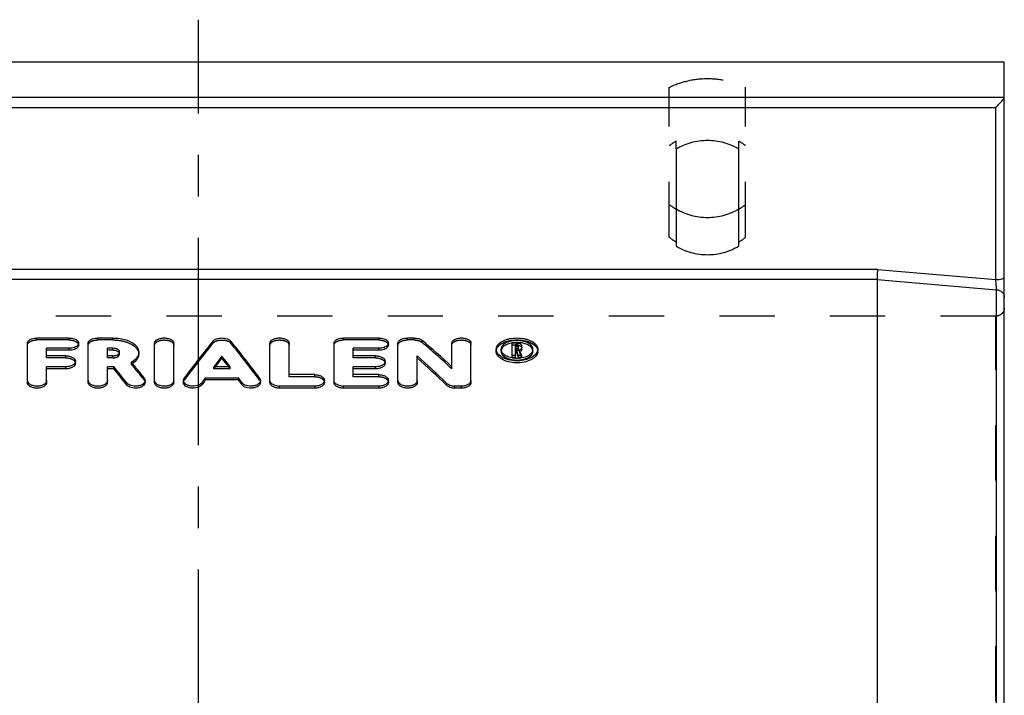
# Model space of a CAD drawing. Header units: millimetres. Extents: x 400 to 600, y 377 to 623.
# Tile 4 of 4: x 479 to 595, y 543 to 623. Entities that reach past the tile are written whole.
import ezdxf

# ---------------------------------------------------------------- set-up
doc = ezdxf.new("R2010")
doc.units = ezdxf.units.MM
doc.header["$LTSCALE"] = 65.185185
doc.linetypes.add('CENTER', pattern=[0.6, 0.375, -0.075, 0.075, -0.075])
doc.linetypes.add('HIDDEN', pattern=[0.2, 0.1, -0.1])
doc.layers.get('0').update_dxf_attribs({"linetype": 'CONTINUOUS'})
for name, color, linetype in [('ACHSEN_S', 7, 'CONTINUOUS'), ('DEFAULT_2', 8, 'HIDDEN'), ('FLAECHEN', 7, 'CONTINUOUS'), ('KONST.EL_MIT_GEO', 7, 'CONTINUOUS')]:
    doc.layers.add(name, color=color, linetype=linetype)

msp = doc.modelspace()

# ---------------------------------------------------------------- linework, layer by layer
at = {"color": 7, "linetype": 'Continuous'}
for p, q in [((580.04, 593.41), (419.96, 593.41)), ((580, 592.23), (420, 592.23))]:
    msp.add_line(p, q, dxfattribs=at)
for points, knots in [([(563.7, 600.53), (563.15, 600.2), (561.94, 599.68), (560, 599.42), (558.06, 599.68), (556.85, 600.2), (556.3, 600.53)], [0, 0, 0, 0, 0.249391, 0.5, 0.750609, 1, 1, 1, 1]), ([(563.7, 596.14), (563.15, 595.81), (561.94, 595.29), (560, 595.03), (558.06, 595.29), (556.85, 595.81), (556.3, 596.14)], [0, 0, 0, 0, 0.249391, 0.5, 0.750609, 1, 1, 1, 1]), ([(580.04, 593.41), (580.03, 593.18), (580.02, 592.85), (580.01, 592.46), (580, 592.3), (580, 592.23)], [0, 0, 0, 0, 0.591987, 0.835251, 1, 1, 1, 1])]:
    msp.add_open_spline(points, degree=3, knots=knots, dxfattribs=at)
at = {"layer": 'ACHSEN_S', "color": 2, "linetype": 'CENTER'}
msp.add_line((500, 377.14), (500, 622.86), dxfattribs=at)
at = {"layer": 'DEFAULT_2', "color": 8, "linetype": 'HIDDEN'}
for centre, start, end in [((559.91, 606.53), 230.9814, 238.9648), ((560.09, 606.53), 301.0352, 309.0186), ((559.91, 602.66), 230.9793, 238.9756), ((560.09, 602.66), 301.0244, 309.0207)]:
    msp.add_arc(centre, 7.01, start, end, dxfattribs=at)
at = {"layer": 'FLAECHEN', "color": 7, "linetype": 'Continuous'}
msp.add_line((595, 617.86), (405, 617.86), dxfattribs=at)
at = {"layer": 'KONST.EL_MIT_GEO', "color": 7, "linetype": 'Continuous'}
for p, q in [((595, 382.14), (595, 617.86)), ((405, 613.73), (595, 613.73)), ((406, 612.51), (594, 612.51)), ((594, 592.22), (594, 612.51)), ((556.3, 607.62), (556.3, 596.14)), ((563.7, 596.14), (563.7, 607.62)), ((580.04, 593.41), (594, 592.22)), ((580, 592.23), (580, 507.94)), ((580, 592.23), (594.09, 591.03)), ((594.09, 408.97), (594.09, 591.03)), ((484.73, 585.33), (480.95, 585.33)), ((489.88, 585.33), (488.12, 585.33)), ((521.25, 585.33), (517.1, 585.33)), ((525.4, 585.33), (524.64, 585.33)), ((479.82, 580.1), (479.82, 584.73)), ((482.09, 583.23), (482.09, 584.12)), ((484.73, 584.12), (482.09, 584.12)), ((484.73, 583.88), (484.73, 584.12)), ((485.86, 584.49), (485.86, 584.73)), ((486.99, 580.1), (486.99, 584.73)), ((489.26, 583.23), (489.26, 584.12)), ((489.88, 584.12), (489.26, 584.12)), ((489.88, 583.88), (489.88, 584.12)), ((494.82, 580.1), (494.82, 584.73)), ((497.08, 580.1), (497.08, 584.73)), ((508.42, 580.1), (508.42, 584.73)), ((510.68, 581.01), (510.68, 584.73)), ((515.97, 580.1), (515.97, 584.73)), ((518.23, 583.23), (518.23, 584.12)), ((521.25, 584.12), (518.23, 584.12)), ((521.25, 583.88), (521.25, 584.12)), ((522.38, 584.49), (522.38, 584.73)), ((523.51, 580.1), (523.51, 584.73)), ((529.86, 581.94), (529.86, 584.73)), ((532.12, 580.1), (532.12, 584.73)), ((535.09, 584.01), (535.09, 584.03)), ((535.09, 583.77), (535.09, 584.01)), ((535.66, 584.03), (535.66, 584.01)), ((536.98, 583.04), (536.98, 584.73)), ((537.54, 584.73), (536.98, 584.73)), ((537.35, 584.1), (537.35, 584.52)), ((537.54, 584.52), (537.35, 584.52)), ((537.54, 584.29), (537.35, 584.29)), ((537.54, 584.1), (537.35, 584.1)), ((537.54, 584.29), (537.54, 584.52)), ((537.73, 584.19), (537.73, 584.42)), ((538.11, 583.96), (538.11, 584.42)), ((539.43, 584.01), (539.43, 584.03)), ((540, 584.03), (540, 584.01)), ((484.73, 583.88), (482.09, 583.88)), ((484.35, 583.23), (482.09, 583.23)), ((489.88, 583.88), (489.26, 583.88)), ((489.88, 583.23), (489.26, 583.23)), ((502.75, 582.95), (502.75, 583.19)), ((521.25, 583.88), (518.23, 583.88)), ((520.87, 583.23), (518.23, 583.23)), ((525.78, 580.1), (525.78, 583.23)), ((537.35, 583.28), (536.98, 583.28)), ((537.35, 583.04), (536.98, 583.04)), ((537.35, 583.04), (537.35, 583.89)), ((537.47, 583.89), (537.35, 583.89)), ((537.47, 583.65), (537.35, 583.65)), ((537.47, 583.65), (537.47, 583.89)), ((537.72, 583.04), (537.72, 583.28)), ((538.1, 583.28), (537.72, 583.28)), ((538.1, 583.04), (537.72, 583.04)), ((538.1, 583.04), (538.1, 583.28)), ((540, 583.77), (540, 583.81)), ((482.09, 580.1), (482.09, 581.94)), ((484.35, 581.94), (482.09, 581.94)), ((484.35, 581.7), (482.09, 581.7)), ((484.35, 581.7), (484.35, 581.94)), ((485.48, 582.35), (485.48, 582.59)), ((489.26, 580.1), (489.26, 581.94)), ((490.03, 581.94), (489.26, 581.94)), ((490.03, 581.7), (489.26, 581.7)), ((490.03, 581.7), (490.03, 581.94)), ((503.71, 581.94), (501.79, 581.94)), ((518.23, 581.01), (518.23, 581.94)), ((520.87, 581.94), (518.23, 581.94)), ((520.87, 581.7), (518.23, 581.7)), ((520.87, 581.7), (520.87, 581.94)), ((522, 582.35), (522, 582.59)), ((500.79, 580.38), (500.79, 580.61)), ((504.71, 580.61), (500.79, 580.61)), ((504.71, 580.38), (504.71, 580.61)), ((513.7, 581.01), (510.68, 581.01)), ((521.25, 581.01), (518.23, 581.01)), ((491.53, 579.81), (491.53, 580.04)), ((493.69, 580.1), (493.69, 580.33)), ((498.21, 580.1), (498.21, 580.33)), ((500.38, 579.82), (500.38, 580.06)), ((504.71, 580.38), (500.79, 580.38)), ((505.12, 579.82), (505.12, 580.06)), ((507.29, 580.1), (507.29, 580.33)), ((509.55, 579.41), (509.55, 579.65)), ((513.7, 579.65), (509.55, 579.65)), ((513.7, 579.41), (509.55, 579.41)), ((513.7, 579.41), (513.7, 579.65)), ((514.83, 580.1), (514.83, 580.33)), ((517.1, 579.41), (517.1, 579.65)), ((521.25, 579.65), (517.1, 579.65)), ((521.25, 579.41), (517.1, 579.41)), ((521.25, 579.41), (521.25, 579.65)), ((522.38, 580.1), (522.38, 580.33)), ((529.27, 579.74), (529.27, 579.97)), ((530.23, 579.41), (530.23, 579.65)), ((530.99, 579.65), (530.23, 579.65)), ((530.99, 579.41), (530.23, 579.41)), ((530.99, 579.41), (530.99, 579.65))]:
    msp.add_line(p, q, dxfattribs=at)
at = {"layer": 'KONST.EL_MIT_GEO', "color": 8, "linetype": 'HIDDEN'}
for p, q in [((555.5, 597.22), (555.5, 614.89)), ((564.5, 597.22), (564.5, 614.89)), ((556.3, 607.62), (556.3, 608.53)), ((563.7, 607.62), (563.7, 608.53)), ((594, 587.91), (406, 587.91)), ((594, 412.09), (594, 587.91)), ((480.95, 585.1), (480.95, 585.33)), ((484.73, 585.1), (480.95, 585.1)), ((484.73, 585.1), (484.73, 585.33)), ((488.12, 585.1), (488.12, 585.33)), ((489.88, 585.1), (488.12, 585.1)), ((489.88, 585.1), (489.88, 585.33)), ((517.1, 585.1), (517.1, 585.33)), ((521.25, 585.1), (517.1, 585.1)), ((521.25, 585.1), (521.25, 585.33)), ((524.64, 585.1), (524.64, 585.33)), ((525.4, 585.1), (524.64, 585.1)), ((525.4, 585.1), (525.4, 585.33)), ((501.71, 584.74), (501.71, 584.97)), ((503.79, 584.74), (503.79, 584.97)), ((526.36, 584.81), (526.36, 585.05)), ((535.66, 583.77), (535.66, 584.01)), ((537.54, 584.49), (536.98, 584.49)), ((537.35, 583.89), (537.35, 584.1)), ((537.54, 584.52), (537.54, 584.73)), ((537.54, 583.86), (537.54, 584.1)), ((537.73, 583.96), (537.73, 584.19)), ((537.84, 583.7), (537.84, 583.94)), ((539.43, 583.77), (539.43, 584.01)), ((540, 583.81), (540, 584.01)), ((482.09, 582.99), (482.09, 583.23)), ((484.35, 582.99), (482.09, 582.99)), ((484.35, 582.99), (484.35, 583.23)), ((489.26, 582.99), (489.26, 583.23)), ((489.88, 582.99), (489.26, 582.99)), ((489.88, 582.99), (489.88, 583.23)), ((490.68, 583.44), (490.68, 583.67)), ((492.95, 583.44), (492.95, 583.67)), ((518.23, 582.99), (518.23, 583.23)), ((520.87, 582.99), (518.23, 582.99)), ((520.87, 582.99), (520.87, 583.23)), ((537.54, 583.86), (537.35, 583.86)), ((492.09, 582.24), (492.09, 582.48)), ((501.79, 581.7), (501.79, 581.94)), ((503.71, 581.7), (501.79, 581.7)), ((503.71, 581.7), (503.71, 581.94)), ((529.86, 581.71), (529.86, 581.94)), ((493.58, 580.38), (493.58, 580.62)), ((498.31, 580.37), (498.31, 580.6)), ((507.19, 580.37), (507.19, 580.6)), ((510.68, 580.77), (510.68, 581.01)), ((513.7, 580.77), (510.68, 580.77)), ((513.7, 580.77), (513.7, 581.01)), ((518.23, 580.77), (518.23, 581.01)), ((521.25, 580.77), (518.23, 580.77)), ((521.25, 580.77), (521.25, 581.01))]:
    msp.add_line(p, q, dxfattribs=at)
for centre, radius, start, end in [((559.92, 602.1), 7.38, 119.3571, 126.7717), ((560.08, 602.1), 7.38, 53.2283, 60.6429), ((537.68, 584.19), 0.0543, 0.0214, 7.4446), ((536.23, 583.77), 0.574, 168.2044, 179.9377), ((538.86, 583.77), 0.574, 0.0623, 11.7957), ((490.71, 584.58), 2.71, 300.57, 303.9203)]:
    msp.add_arc(centre, radius, start, end, dxfattribs=at)
at = {"layer": 'KONST.EL_MIT_GEO', "color": 7, "linetype": 'Continuous'}
for centre, radius, start, end in [((535.83, 584.01), 0.74, 171.5771, 178.89), ((535.86, 584.01), 0.768, 164.4999, 171.5565), ((537.51, 581.59), 3.2, 96.8845, 101.7693), ((537.54, 581.34), 3.45, 92.2585, 96.8994), ((537.54, 581.26), 3.53, 87.7218, 92.278), ((537.54, 583.95), 0.341, 85.7939, 89.9943), ((537.51, 586.04), 3.08, 258.9057, 261.9685), ((537.53, 586.17), 3.21, 261.96, 264.2885), ((537.54, 586.24), 3.28, 264.286, 266.6758), ((537.54, 586.29), 3.33, 266.6757, 268.8598), ((537.54, 586.31), 3.34, 268.8523, 273.4177), ((537.55, 586.24), 3.28, 273.4219, 275.7137), ((537.56, 586.12), 3.15, 275.6886, 280.3971), ((537.59, 585.98), 3.01, 280.4267, 280.9025), ((539.18, 584.03), 0.824, 339.7393, 346.5268), ((539.26, 583.77), 0.744, 352.6414, 359.9753), ((480.23, 580.33), 0.409, 180.0263, 187.7755), ((487.4, 580.33), 0.409, 180.0263, 187.7755), ((495.23, 580.33), 0.409, 180.0263, 187.7755), ((508.83, 580.33), 0.408, 180.0211, 187.2027), ((516.37, 580.33), 0.408, 180.0211, 187.2027), ((523.92, 580.33), 0.409, 180.0263, 187.7755)]:
    msp.add_arc(centre, radius, start, end, dxfattribs=at)
for centre, major_axis, ratio, start_param, end_param in [((497.17, 500), (30.42, 99.83), 0.320292, 0.65741, 0.734717), ((508.33, 500), (-30.42, 99.83), 0.320292, -0.734717, -0.65741), ((532.9, 500), (-47.55, 98.34), 0.41517, -0.812756, -0.756796), ((539.7, 500), (-14.11, 100.27), 0.171406, 5.667937, 5.679797), ((499.65, 500), (30.42, 99.83), 0.320292, 0.690105, 0.71197), ((499.65, 500), (30.33, 99.53), 0.320292, 0.689894, 0.707706), ((505.86, 500), (-30.42, 99.83), 0.320292, -0.71197, -0.690105), ((505.86, 500), (-30.33, 99.53), 0.320292, 5.575479, 5.593292), ((530.23, 500), (-47.55, 98.34), 0.41517, -0.846076, -0.790228), ((530.23, 500), (-47.41, 98.04), 0.41517, -0.84603, -0.790014), ((539.32, 500), (-14.11, 100.27), 0.171406, -0.615249, -0.604218), ((539.32, 500), (-14.07, 99.97), 0.171406, -0.615032, -0.603968), ((492.3, 500), (-32.65, 99.7), 0.335875, -0.756299, -0.724234), ((492.3, 500), (-32.55, 99.4), 0.335875, -0.756249, -0.724088), ((494.8, 500), (-32.65, 99.7), 0.335875, 5.536429, 5.568322), ((499.65, 500), (30.42, 99.83), 0.320292, 0.73456, 0.743811), ((505.86, 500), (-30.42, 99.83), 0.320292, -0.743811, -0.73456), ((499.65, 500), (30.33, 99.53), 0.320292, 0.734482, 0.743761), ((505.86, 500), (-30.33, 99.53), 0.320292, -0.743761, -0.734482)]:
    msp.add_ellipse(centre, major_axis=major_axis, ratio=ratio, start_param=start_param, end_param=end_param, dxfattribs=at)
at = {"layer": 'KONST.EL_MIT_GEO', "color": 8, "linetype": 'HIDDEN'}
for centre, major_axis, ratio, start_param, end_param in [((497.17, 500), (30.33, 99.53), 0.320292, 0.6571, 0.73464), ((508.33, 500), (-30.33, 99.53), 0.320292, -0.73464, -0.6571), ((532.9, 500), (-47.41, 98.04), 0.41517, -0.81261, -0.756482), ((539.7, 500), (-14.07, 99.97), 0.171406, -0.615032, -0.603136), ((494.8, 500), (-32.55, 99.4), 0.335875, -0.746679, -0.71469), ((499.65, 500), (30.33, 99.53), 0.320292, 0.707706, 0.711824), ((505.86, 500), (-30.33, 99.53), 0.320292, -0.711824, -0.707706)]:
    msp.add_ellipse(centre, major_axis=major_axis, ratio=ratio, start_param=start_param, end_param=end_param, dxfattribs=at)
for points, knots in [([(555.5, 614.89), (556.2, 615.23), (557.67, 615.75), (560, 616.01), (562.33, 615.75), (563.8, 615.23), (564.5, 614.89)], [0, 0, 0, 0, 0.249566, 0.5, 0.750434, 1, 1, 1, 1]), ([(595, 588.88), (595, 588.75), (594.95, 588.5), (594.72, 588.18), (594.39, 587.96), (594.13, 587.91), (594, 587.91)], [0, 0, 0, 0, 0.246021, 0.494365, 0.74601, 1, 1, 1, 1]), ([(479.82, 584.49), (479.82, 584.53), (479.84, 584.62), (479.92, 584.76), (480.08, 584.89), (480.43, 585.05), (480.74, 585.1), (480.95, 585.1)], [0, 0, 0, 0, 0.086497, 0.180247, 0.344352, 0.540805, 1, 1, 1, 1]), ([(484.73, 585.1), (484.8, 585.1), (484.95, 585.09), (485.19, 585.05), (485.44, 584.97), (485.66, 584.85), (485.82, 584.69), (485.86, 584.55), (485.86, 584.49)], [0, 0, 0, 0, 0.159393, 0.314392, 0.529479, 0.715228, 0.868854, 1, 1, 1, 1]), ([(486.99, 584.49), (486.99, 584.53), (487.01, 584.62), (487.09, 584.76), (487.25, 584.89), (487.6, 585.05), (487.91, 585.1), (488.12, 585.1)], [0, 0, 0, 0, 0.086497, 0.180247, 0.344352, 0.540805, 1, 1, 1, 1]), ([(489.88, 585.1), (490.28, 585.1), (491.02, 585.02), (491.89, 584.73), (492.43, 584.39), (492.72, 584.1), (492.91, 583.78), (492.95, 583.55), (492.95, 583.44)], [0, 0, 0, 0, 0.31197, 0.590701, 0.710861, 0.817141, 0.911802, 1, 1, 1, 1]), ([(494.82, 584.49), (494.82, 584.57), (494.9, 584.76), (495.16, 584.95), (495.53, 585.07), (495.95, 585.11), (496.37, 585.07), (496.74, 584.95), (497, 584.76), (497.08, 584.57), (497.08, 584.49)], [0, 0, 0, 0, 0.089075, 0.202023, 0.342565, 0.5, 0.657435, 0.797977, 0.910925, 1, 1, 1, 1]), ([(501.71, 584.74), (501.82, 584.86), (502.17, 585.05), (502.75, 585.12), (503.33, 585.05), (503.68, 584.86), (503.79, 584.74)], [0, 0, 0, 0, 0.21986, 0.5, 0.78014, 1, 1, 1, 1]), ([(508.42, 584.49), (508.42, 584.57), (508.5, 584.76), (508.76, 584.95), (509.13, 585.07), (509.55, 585.11), (509.97, 585.07), (510.34, 584.95), (510.6, 584.76), (510.68, 584.57), (510.68, 584.49)], [0, 0, 0, 0, 0.089075, 0.202023, 0.342565, 0.5, 0.657435, 0.797977, 0.910925, 1, 1, 1, 1]), ([(515.97, 584.49), (515.97, 584.53), (515.98, 584.62), (516.06, 584.76), (516.23, 584.89), (516.58, 585.05), (516.88, 585.1), (517.1, 585.1)], [0, 0, 0, 0, 0.086497, 0.180247, 0.344352, 0.540805, 1, 1, 1, 1]), ([(521.25, 585.1), (521.32, 585.1), (521.47, 585.09), (521.71, 585.05), (521.96, 584.97), (522.19, 584.85), (522.34, 584.69), (522.38, 584.55), (522.38, 584.49)], [0, 0, 0, 0, 0.159393, 0.314392, 0.529479, 0.715228, 0.868854, 1, 1, 1, 1]), ([(523.51, 584.49), (523.51, 584.53), (523.53, 584.62), (523.61, 584.76), (523.78, 584.89), (524.12, 585.05), (524.43, 585.1), (524.64, 585.1)], [0, 0, 0, 0, 0.086497, 0.180247, 0.344352, 0.540805, 1, 1, 1, 1]), ([(525.4, 585.1), (525.58, 585.1), (525.92, 585.05), (526.24, 584.91), (526.36, 584.81)], [0, 0, 0, 0, 0.546631, 1, 1, 1, 1]), ([(529.86, 584.49), (529.86, 584.57), (529.94, 584.76), (530.2, 584.95), (530.57, 585.07), (530.99, 585.11), (531.41, 585.07), (531.77, 584.95), (532.04, 584.76), (532.12, 584.57), (532.12, 584.49)], [0, 0, 0, 0, 0.089075, 0.202023, 0.342565, 0.5, 0.657435, 0.797977, 0.910925, 1, 1, 1, 1]), ([(535.09, 583.77), (535.09, 583.86), (535.12, 584.05), (535.27, 584.3), (535.51, 584.53), (535.94, 584.81), (536.63, 585.04), (537.54, 585.13), (538.46, 585.04), (539.15, 584.81), (539.58, 584.53), (539.82, 584.3), (539.97, 584.05), (540, 583.86), (540, 583.77)], [0, 0, 0, 0, 0.043812, 0.090977, 0.144063, 0.204174, 0.343744, 0.5, 0.656256, 0.795826, 0.855937, 0.909023, 0.956188, 1, 1, 1, 1]), ([(537.54, 584.49), (537.62, 584.49), (537.74, 584.48), (537.9, 584.43), (538.01, 584.36), (538.09, 584.28), (538.11, 584.22), (538.11, 584.19)], [0, 0, 0, 0, 0.312995, 0.527796, 0.713735, 0.868014, 1, 1, 1, 1]), ([(537.54, 583.86), (537.57, 583.86), (537.64, 583.87), (537.73, 583.91), (537.73, 583.96)], [0, 0, 0, 0, 0.326169, 1, 1, 1, 1]), ([(484.35, 582.99), (484.5, 582.99), (484.77, 582.96), (485.14, 582.83), (485.4, 582.63), (485.48, 582.44), (485.48, 582.35)], [0, 0, 0, 0, 0.309603, 0.587939, 0.815559, 1, 1, 1, 1]), ([(489.88, 582.99), (489.99, 582.99), (490.18, 583.01), (490.44, 583.1), (490.63, 583.24), (490.68, 583.38), (490.68, 583.44)], [0, 0, 0, 0, 0.31126, 0.590861, 0.818381, 1, 1, 1, 1]), ([(520.87, 582.99), (521.02, 582.99), (521.29, 582.96), (521.66, 582.83), (521.93, 582.63), (522, 582.44), (522, 582.35)], [0, 0, 0, 0, 0.309603, 0.587939, 0.815559, 1, 1, 1, 1]), ([(535.66, 583.77), (535.66, 583.71), (535.69, 583.56), (535.8, 583.36), (535.98, 583.18), (536.31, 582.96), (536.84, 582.77), (537.54, 582.7), (538.25, 582.77), (538.78, 582.96), (539.11, 583.18), (539.29, 583.36), (539.4, 583.56), (539.43, 583.71), (539.43, 583.77)], [0, 0, 0, 0, 0.043749, 0.091261, 0.144819, 0.2053, 0.344796, 0.5, 0.655204, 0.7947, 0.855181, 0.908739, 0.956251, 1, 1, 1, 1]), ([(513.7, 580.77), (513.85, 580.77), (514.13, 580.74), (514.49, 580.6), (514.76, 580.39), (514.83, 580.19), (514.83, 580.1)], [0, 0, 0, 0, 0.304637, 0.580376, 0.809622, 1, 1, 1, 1]), ([(521.25, 580.77), (521.39, 580.77), (521.67, 580.74), (522.04, 580.6), (522.31, 580.39), (522.38, 580.19), (522.38, 580.1)], [0, 0, 0, 0, 0.304637, 0.580376, 0.809622, 1, 1, 1, 1]), ([(493.58, 580.38), (493.6, 580.36), (493.65, 580.28), (493.69, 580.17), (493.69, 580.1)], [0, 0, 0, 0, 0.267012, 1, 1, 1, 1]), ([(498.21, 580.1), (498.21, 580.12), (498.22, 580.22), (498.27, 580.31), (498.31, 580.37)], [0, 0, 0, 0, 0.241252, 1, 1, 1, 1]), ([(507.19, 580.37), (507.21, 580.35), (507.26, 580.27), (507.29, 580.17), (507.29, 580.1)], [0, 0, 0, 0, 0.265512, 1, 1, 1, 1])]:
    msp.add_open_spline(points, degree=3, knots=knots, dxfattribs=at)
at = {"layer": 'KONST.EL_MIT_GEO', "color": 7, "linetype": 'Continuous'}
for points, knots in [([(594, 612.51), (594.11, 612.62), (594.33, 612.84), (594.59, 613.12), (594.78, 613.35), (594.89, 613.5), (594.96, 613.62), (595, 613.7), (595, 613.73)], [0, 0, 0, 0, 0.298313, 0.591324, 0.727155, 0.8475, 0.942155, 1, 1, 1, 1]), ([(556.3, 607.62), (556.85, 607.95), (558.06, 608.47), (560, 608.73), (561.94, 608.47), (563.15, 607.95), (563.7, 607.62)], [0, 0, 0, 0, 0.249391, 0.5, 0.750609, 1, 1, 1, 1]), ([(594, 592.22), (594.13, 592.22), (594.37, 592.23), (594.64, 592.27), (594.82, 592.33), (594.93, 592.38), (595, 592.44), (595, 592.48)], [0, 0, 0, 0, 0.358094, 0.665706, 0.787531, 0.883423, 1, 1, 1, 1]), ([(594.09, 591.03), (594.08, 591.19), (594.05, 591.59), (594.02, 591.99), (594, 592.22)], [0, 0, 0, 0, 0.409631, 1, 1, 1, 1]), ([(594.09, 591.03), (594.21, 591.02), (594.45, 590.96), (594.75, 590.75), (594.95, 590.46), (595, 590.22), (595, 590.11)], [0, 0, 0, 0, 0.259304, 0.512835, 0.758973, 1, 1, 1, 1]), ([(479.82, 584.73), (479.82, 584.77), (479.84, 584.85), (479.92, 584.99), (480.08, 585.13), (480.43, 585.29), (480.74, 585.33), (480.95, 585.33)], [0, 0, 0, 0, 0.086524, 0.180296, 0.344417, 0.540863, 1, 1, 1, 1]), ([(484.73, 585.33), (484.8, 585.33), (484.95, 585.33), (485.19, 585.29), (485.44, 585.21), (485.66, 585.08), (485.82, 584.92), (485.86, 584.79), (485.86, 584.73)], [0, 0, 0, 0, 0.159371, 0.314349, 0.529417, 0.715167, 0.868814, 1, 1, 1, 1]), ([(486.99, 584.73), (486.99, 584.77), (487.01, 584.85), (487.09, 584.99), (487.25, 585.13), (487.6, 585.29), (487.91, 585.33), (488.12, 585.33)], [0, 0, 0, 0, 0.086524, 0.180296, 0.344417, 0.540863, 1, 1, 1, 1]), ([(489.88, 585.33), (490.28, 585.33), (491.02, 585.26), (491.89, 584.97), (492.43, 584.63), (492.72, 584.34), (492.91, 584.02), (492.95, 583.79), (492.95, 583.67)], [0, 0, 0, 0, 0.311933, 0.590647, 0.71081, 0.817101, 0.911781, 1, 1, 1, 1]), ([(494.82, 584.73), (494.82, 584.81), (494.9, 585), (495.16, 585.18), (495.53, 585.31), (495.95, 585.35), (496.37, 585.31), (496.74, 585.18), (497, 585), (497.08, 584.81), (497.08, 584.73)], [0, 0, 0, 0, 0.0891, 0.202056, 0.342586, 0.5, 0.657414, 0.797945, 0.9109, 1, 1, 1, 1]), ([(501.71, 584.97), (501.82, 585.1), (502.17, 585.28), (502.75, 585.36), (503.33, 585.28), (503.68, 585.1), (503.79, 584.97)], [0, 0, 0, 0, 0.219877, 0.5, 0.780123, 1, 1, 1, 1]), ([(508.42, 584.73), (508.42, 584.81), (508.5, 585), (508.76, 585.18), (509.13, 585.31), (509.55, 585.35), (509.97, 585.31), (510.34, 585.18), (510.6, 585), (510.68, 584.81), (510.68, 584.73)], [0, 0, 0, 0, 0.0891, 0.202056, 0.342586, 0.5, 0.657414, 0.797945, 0.9109, 1, 1, 1, 1]), ([(515.97, 584.73), (515.97, 584.77), (515.98, 584.85), (516.06, 584.99), (516.23, 585.13), (516.58, 585.29), (516.88, 585.33), (517.1, 585.33)], [0, 0, 0, 0, 0.086524, 0.180296, 0.344417, 0.540863, 1, 1, 1, 1]), ([(521.25, 585.33), (521.32, 585.33), (521.47, 585.33), (521.71, 585.29), (521.96, 585.21), (522.19, 585.08), (522.34, 584.92), (522.38, 584.79), (522.38, 584.73)], [0, 0, 0, 0, 0.159371, 0.314349, 0.529417, 0.715167, 0.868814, 1, 1, 1, 1]), ([(523.51, 584.73), (523.51, 584.77), (523.53, 584.85), (523.61, 584.99), (523.78, 585.13), (524.12, 585.29), (524.43, 585.33), (524.64, 585.33)], [0, 0, 0, 0, 0.086524, 0.180296, 0.344417, 0.540863, 1, 1, 1, 1]), ([(525.4, 585.33), (525.58, 585.33), (525.92, 585.29), (526.24, 585.15), (526.36, 585.05)], [0, 0, 0, 0, 0.546606, 1, 1, 1, 1]), ([(529.86, 584.73), (529.86, 584.81), (529.94, 585), (530.2, 585.18), (530.57, 585.31), (530.99, 585.35), (531.41, 585.31), (531.77, 585.18), (532.04, 585), (532.12, 584.81), (532.12, 584.73)], [0, 0, 0, 0, 0.0891, 0.202056, 0.342586, 0.5, 0.657414, 0.797945, 0.9109, 1, 1, 1, 1]), ([(535.12, 584.21), (535.22, 584.58), (535.7, 584.94), (536.3, 585.16), (536.84, 585.3), (537.54, 585.36), (538.25, 585.3), (538.79, 585.16), (539.39, 584.94), (539.87, 584.58), (539.97, 584.21)], [0, 0, 0, 0, 0.206086, 0.273813, 0.34638, 0.5, 0.653619, 0.726186, 0.793913, 1, 1, 1, 1]), ([(485.86, 584.73), (485.86, 584.69), (485.84, 584.6), (485.76, 584.46), (485.6, 584.32), (485.25, 584.16), (484.94, 584.12), (484.73, 584.12)], [0, 0, 0, 0, 0.086477, 0.180605, 0.345468, 0.542218, 1, 1, 1, 1]), ([(485.86, 584.49), (485.86, 584.45), (485.84, 584.37), (485.76, 584.23), (485.6, 584.09), (485.25, 583.92), (484.94, 583.88), (484.73, 583.88)], [0, 0, 0, 0, 0.08645, 0.180557, 0.345407, 0.542165, 1, 1, 1, 1]), ([(490.68, 583.67), (490.68, 583.73), (490.63, 583.87), (490.44, 584.01), (490.18, 584.1), (489.99, 584.12), (489.88, 584.12)], [0, 0, 0, 0, 0.181426, 0.408335, 0.687987, 1, 1, 1, 1]), ([(522.38, 584.73), (522.38, 584.69), (522.36, 584.6), (522.28, 584.46), (522.12, 584.32), (521.77, 584.16), (521.46, 584.12), (521.25, 584.12)], [0, 0, 0, 0, 0.086477, 0.180605, 0.345468, 0.542218, 1, 1, 1, 1]), ([(522.38, 584.49), (522.38, 584.45), (522.36, 584.37), (522.28, 584.23), (522.12, 584.09), (521.77, 583.92), (521.46, 583.88), (521.25, 583.88)], [0, 0, 0, 0, 0.08645, 0.180557, 0.345407, 0.542165, 1, 1, 1, 1]), ([(535.85, 584.22), (535.82, 584.2), (535.74, 584.1), (535.69, 583.98), (535.67, 583.89)], [0, 0, 0, 0, 0.268247, 1, 1, 1, 1]), ([(539.41, 584.18), (539.32, 584.46), (538.86, 584.8), (538.18, 584.99), (537.54, 585.05), (536.91, 584.99), (536.23, 584.8), (535.77, 584.46), (535.68, 584.18)], [0, 0, 0, 0, 0.207046, 0.346927, 0.5, 0.653073, 0.792954, 1, 1, 1, 1]), ([(536.86, 584.72), (536.65, 584.68), (536.29, 584.57), (535.96, 584.35), (535.85, 584.22)], [0, 0, 0, 0, 0.548814, 1, 1, 1, 1]), ([(537.54, 584.73), (537.62, 584.73), (537.74, 584.72), (537.9, 584.67), (538.01, 584.6), (538.09, 584.52), (538.11, 584.45), (538.11, 584.42)], [0, 0, 0, 0, 0.312955, 0.527739, 0.713678, 0.867977, 1, 1, 1, 1]), ([(537.73, 584.42), (537.73, 584.44), (537.71, 584.48), (537.64, 584.52), (537.58, 584.52), (537.54, 584.52)], [0, 0, 0, 0, 0.179951, 0.539678, 1, 1, 1, 1]), ([(537.54, 584.1), (537.57, 584.1), (537.64, 584.1), (537.73, 584.15), (537.73, 584.2)], [0, 0, 0, 0, 0.326133, 1, 1, 1, 1]), ([(537.73, 584.19), (537.73, 584.2), (537.71, 584.25), (537.66, 584.27), (537.62, 584.28)], [0, 0, 0, 0, 0.196671, 1, 1, 1, 1]), ([(539.24, 584.22), (539.08, 584.41), (538.56, 584.69), (538, 584.78), (537.69, 584.79)], [0, 0, 0, 0, 0.44442, 1, 1, 1, 1]), ([(538.11, 584.2), (538.11, 584.14), (538.03, 584.02), (537.91, 583.96), (537.84, 583.94)], [0, 0, 0, 0, 0.423027, 1, 1, 1, 1]), ([(538.11, 583.96), (538.11, 583.94), (538.1, 583.9), (538.08, 583.87), (538.08, 583.86)], [0, 0, 0, 0, 0.735103, 1, 1, 1, 1]), ([(539.42, 583.89), (539.41, 583.92), (539.38, 584.04), (539.31, 584.15), (539.24, 584.22)], [0, 0, 0, 0, 0.236508, 1, 1, 1, 1]), ([(484.35, 583.23), (484.5, 583.23), (484.77, 583.2), (485.14, 583.07), (485.4, 582.87), (485.48, 582.68), (485.48, 582.59)], [0, 0, 0, 0, 0.309577, 0.587901, 0.815531, 1, 1, 1, 1]), ([(490.45, 583.75), (490.41, 583.77), (490.23, 583.85), (490.03, 583.88), (489.88, 583.88)], [0, 0, 0, 0, 0.227705, 1, 1, 1, 1]), ([(489.88, 583.23), (489.93, 583.23), (490.13, 583.24), (490.32, 583.29), (490.45, 583.36)], [0, 0, 0, 0, 0.267749, 1, 1, 1, 1]), ([(490.65, 583.56), (490.65, 583.57), (490.59, 583.66), (490.51, 583.71), (490.45, 583.75)], [0, 0, 0, 0, 0.222367, 1, 1, 1, 1]), ([(490.45, 583.36), (490.51, 583.4), (490.63, 583.48), (490.68, 583.61), (490.68, 583.67)], [0, 0, 0, 0, 0.556191, 1, 1, 1, 1]), ([(492.95, 583.67), (492.95, 583.56), (492.91, 583.33), (492.73, 583.01), (492.45, 582.72), (492.22, 582.56), (492.09, 582.48)], [0, 0, 0, 0, 0.214486, 0.446737, 0.707225, 1, 1, 1, 1]), ([(492.95, 583.44), (492.95, 583.34), (492.91, 583.13), (492.71, 582.71), (492.43, 582.47), (492.22, 582.33)], [0, 0, 0, 0, 0.218902, 0.453375, 1, 1, 1, 1]), ([(520.87, 583.23), (521.02, 583.23), (521.29, 583.2), (521.66, 583.07), (521.93, 582.87), (522, 582.68), (522, 582.59)], [0, 0, 0, 0, 0.309577, 0.587901, 0.815531, 1, 1, 1, 1]), ([(539.99, 583.68), (539.97, 583.5), (539.82, 583.22), (539.5, 582.94), (539.06, 582.67), (538.36, 582.45), (537.46, 582.37), (536.57, 582.48), (535.9, 582.73), (535.49, 583.02), (535.26, 583.25), (535.12, 583.5), (535.09, 583.69), (535.09, 583.77)], [0, 0, 0, 0, 0.092482, 0.147831, 0.209905, 0.351201, 0.506087, 0.659539, 0.796937, 0.856549, 0.909464, 0.956551, 1, 1, 1, 1]), ([(539.95, 583.74), (539.89, 583.57), (539.63, 583.24), (539.04, 582.9), (538.29, 582.68), (537.46, 582.61), (536.76, 582.7), (536.24, 582.85), (535.66, 583.09), (535.2, 583.46), (535.11, 583.83)], [0, 0, 0, 0, 0.096601, 0.21651, 0.35714, 0.508902, 0.659392, 0.730401, 0.796765, 1, 1, 1, 1]), ([(535.7, 583.81), (535.7, 583.79), (535.73, 583.71), (535.78, 583.65), (535.81, 583.6)], [0, 0, 0, 0, 0.239817, 1, 1, 1, 1]), ([(535.81, 583.6), (535.93, 583.45), (536.29, 583.19), (536.69, 583.07), (536.92, 583.02)], [0, 0, 0, 0, 0.448112, 1, 1, 1, 1]), ([(538.08, 583.86), (538.07, 583.85), (538.03, 583.79), (537.97, 583.76), (537.92, 583.73)], [0, 0, 0, 0, 0.222257, 1, 1, 1, 1]), ([(538.16, 583.02), (538.39, 583.06), (538.8, 583.19), (539.16, 583.45), (539.28, 583.6)], [0, 0, 0, 0, 0.552074, 1, 1, 1, 1]), ([(539.28, 583.6), (539.29, 583.61), (539.34, 583.68), (539.37, 583.75), (539.39, 583.81)], [0, 0, 0, 0, 0.261838, 1, 1, 1, 1]), ([(485.48, 582.59), (485.48, 582.5), (485.4, 582.31), (485.14, 582.1), (484.77, 581.97), (484.5, 581.94), (484.35, 581.94)], [0, 0, 0, 0, 0.184776, 0.413267, 0.6915, 1, 1, 1, 1]), ([(485.48, 582.35), (485.48, 582.27), (485.4, 582.07), (485.14, 581.87), (484.77, 581.73), (484.5, 581.7), (484.35, 581.7)], [0, 0, 0, 0, 0.184748, 0.413233, 0.691478, 1, 1, 1, 1]), ([(522, 582.59), (522, 582.5), (521.93, 582.31), (521.66, 582.1), (521.29, 581.97), (521.02, 581.94), (520.87, 581.94)], [0, 0, 0, 0, 0.184776, 0.413267, 0.6915, 1, 1, 1, 1]), ([(522, 582.35), (522, 582.27), (521.93, 582.07), (521.66, 581.87), (521.29, 581.73), (521.02, 581.7), (520.87, 581.7)], [0, 0, 0, 0, 0.184748, 0.413233, 0.691478, 1, 1, 1, 1]), ([(493.58, 580.62), (493.6, 580.6), (493.65, 580.51), (493.69, 580.41), (493.69, 580.33)], [0, 0, 0, 0, 0.267009, 1, 1, 1, 1]), ([(498.21, 580.33), (498.21, 580.36), (498.22, 580.45), (498.27, 580.55), (498.31, 580.6)], [0, 0, 0, 0, 0.241253, 1, 1, 1, 1]), ([(507.19, 580.6), (507.21, 580.58), (507.26, 580.5), (507.29, 580.4), (507.29, 580.33)], [0, 0, 0, 0, 0.265509, 1, 1, 1, 1]), ([(513.7, 581.01), (513.85, 581.01), (514.13, 580.97), (514.49, 580.84), (514.76, 580.62), (514.83, 580.42), (514.83, 580.33)], [0, 0, 0, 0, 0.304627, 0.580363, 0.809612, 1, 1, 1, 1]), ([(521.25, 581.01), (521.39, 581.01), (521.67, 580.97), (522.04, 580.84), (522.31, 580.62), (522.38, 580.42), (522.38, 580.33)], [0, 0, 0, 0, 0.304627, 0.580363, 0.809612, 1, 1, 1, 1]), ([(482.09, 580.1), (482.09, 580), (482.01, 579.8), (481.74, 579.59), (481.38, 579.44), (480.95, 579.4), (480.53, 579.44), (480.16, 579.59), (479.9, 579.8), (479.82, 580), (479.82, 580.1)], [0, 0, 0, 0, 0.095331, 0.210365, 0.3482, 0.5, 0.6518, 0.789635, 0.90467, 1, 1, 1, 1]), ([(482.09, 580.33), (482.09, 580.24), (482.01, 580.05), (481.76, 579.83), (481.41, 579.69), (481, 579.63), (480.58, 579.67), (480.21, 579.8), (479.94, 580), (479.84, 580.19), (479.83, 580.28)], [0, 0, 0, 0, 0.094496, 0.207786, 0.343345, 0.493332, 0.644798, 0.784335, 0.902573, 1, 1, 1, 1]), ([(489.26, 580.1), (489.26, 580), (489.18, 579.8), (488.91, 579.59), (488.55, 579.44), (488.12, 579.4), (487.7, 579.44), (487.33, 579.59), (487.07, 579.8), (486.99, 580), (486.99, 580.1)], [0, 0, 0, 0, 0.095331, 0.210365, 0.3482, 0.5, 0.6518, 0.789635, 0.90467, 1, 1, 1, 1]), ([(489.26, 580.33), (489.26, 580.24), (489.18, 580.05), (488.93, 579.83), (488.58, 579.69), (488.17, 579.63), (487.75, 579.67), (487.38, 579.8), (487.11, 580), (487.01, 580.19), (487, 580.28)], [0, 0, 0, 0, 0.094496, 0.207786, 0.343345, 0.493332, 0.644798, 0.784335, 0.902573, 1, 1, 1, 1]), ([(493.69, 580.33), (493.69, 580.25), (493.63, 580.08), (493.43, 579.88), (493.14, 579.73), (492.67, 579.62), (492.09, 579.66), (491.65, 579.88), (491.53, 580.04)], [0, 0, 0, 0, 0.091566, 0.198268, 0.324673, 0.466655, 0.758761, 1, 1, 1, 1]), ([(493.69, 580.1), (493.69, 580.02), (493.63, 579.85), (493.43, 579.65), (493.14, 579.5), (492.67, 579.39), (492.09, 579.42), (491.65, 579.65), (491.53, 579.81)], [0, 0, 0, 0, 0.091561, 0.198261, 0.324666, 0.46665, 0.758761, 1, 1, 1, 1]), ([(497.08, 580.33), (497.08, 580.24), (497.01, 580.05), (496.76, 579.83), (496.41, 579.69), (496, 579.63), (495.58, 579.67), (495.21, 579.8), (494.93, 580), (494.83, 580.19), (494.82, 580.28)], [0, 0, 0, 0, 0.094496, 0.207786, 0.343345, 0.493332, 0.644798, 0.784335, 0.902573, 1, 1, 1, 1]), ([(497.08, 580.1), (497.08, 580), (497.01, 579.8), (496.74, 579.59), (496.37, 579.44), (495.95, 579.4), (495.53, 579.44), (495.16, 579.59), (494.89, 579.8), (494.82, 580), (494.82, 580.1)], [0, 0, 0, 0, 0.095331, 0.210365, 0.3482, 0.5, 0.6518, 0.789635, 0.90467, 1, 1, 1, 1]), ([(500.38, 580.06), (500.26, 579.89), (499.83, 579.66), (499.24, 579.62), (498.76, 579.73), (498.47, 579.88), (498.27, 580.08), (498.21, 580.25), (498.21, 580.33)], [0, 0, 0, 0, 0.239397, 0.531601, 0.674144, 0.801135, 0.908247, 1, 1, 1, 1]), ([(500.38, 579.82), (500.26, 579.66), (499.83, 579.43), (499.24, 579.39), (498.76, 579.5), (498.47, 579.64), (498.27, 579.84), (498.21, 580.02), (498.21, 580.1)], [0, 0, 0, 0, 0.239397, 0.531606, 0.674151, 0.801142, 0.908252, 1, 1, 1, 1]), ([(507.29, 580.33), (507.29, 580.25), (507.23, 580.08), (507.03, 579.88), (506.74, 579.73), (506.26, 579.62), (505.67, 579.66), (505.24, 579.89), (505.12, 580.06)], [0, 0, 0, 0, 0.091753, 0.198865, 0.325856, 0.468399, 0.760603, 1, 1, 1, 1]), ([(507.29, 580.1), (507.29, 580.02), (507.23, 579.84), (507.03, 579.64), (506.74, 579.5), (506.26, 579.39), (505.67, 579.43), (505.24, 579.66), (505.12, 579.82)], [0, 0, 0, 0, 0.091748, 0.198858, 0.325849, 0.468394, 0.760603, 1, 1, 1, 1]), ([(509.55, 579.65), (509.41, 579.65), (509.14, 579.68), (508.79, 579.81), (508.53, 580.01), (508.43, 580.19), (508.42, 580.28)], [0, 0, 0, 0, 0.299855, 0.574548, 0.807217, 1, 1, 1, 1]), ([(509.55, 579.41), (509.41, 579.41), (509.13, 579.44), (508.76, 579.59), (508.49, 579.8), (508.42, 580), (508.42, 580.1)], [0, 0, 0, 0, 0.303608, 0.579269, 0.809343, 1, 1, 1, 1]), ([(514.83, 580.33), (514.83, 580.24), (514.76, 580.04), (514.49, 579.82), (514.13, 579.68), (513.85, 579.65), (513.7, 579.65)], [0, 0, 0, 0, 0.19066, 0.42074, 0.696393, 1, 1, 1, 1]), ([(514.83, 580.1), (514.83, 580), (514.76, 579.8), (514.49, 579.59), (514.13, 579.44), (513.85, 579.41), (513.7, 579.41)], [0, 0, 0, 0, 0.19065, 0.42073, 0.696386, 1, 1, 1, 1]), ([(517.1, 579.65), (516.96, 579.65), (516.69, 579.68), (516.34, 579.81), (516.07, 580.01), (515.98, 580.19), (515.97, 580.28)], [0, 0, 0, 0, 0.299855, 0.574548, 0.807217, 1, 1, 1, 1]), ([(517.1, 579.41), (516.95, 579.41), (516.67, 579.44), (516.31, 579.59), (516.04, 579.8), (515.97, 580), (515.97, 580.1)], [0, 0, 0, 0, 0.303608, 0.579269, 0.809343, 1, 1, 1, 1]), ([(522.38, 580.33), (522.38, 580.24), (522.3, 580.04), (522.04, 579.82), (521.67, 579.68), (521.39, 579.65), (521.25, 579.65)], [0, 0, 0, 0, 0.19066, 0.42074, 0.696393, 1, 1, 1, 1]), ([(522.38, 580.1), (522.38, 580), (522.3, 579.8), (522.04, 579.59), (521.67, 579.44), (521.39, 579.41), (521.25, 579.41)], [0, 0, 0, 0, 0.19065, 0.42073, 0.696386, 1, 1, 1, 1]), ([(525.78, 580.1), (525.78, 580), (525.7, 579.8), (525.44, 579.59), (525.07, 579.44), (524.64, 579.4), (524.22, 579.44), (523.85, 579.59), (523.59, 579.8), (523.51, 580), (523.51, 580.1)], [0, 0, 0, 0, 0.095331, 0.210365, 0.3482, 0.5, 0.6518, 0.789635, 0.90467, 1, 1, 1, 1]), ([(525.78, 580.33), (525.78, 580.24), (525.71, 580.05), (525.45, 579.83), (525.1, 579.69), (524.69, 579.63), (524.27, 579.67), (523.9, 579.8), (523.63, 580), (523.53, 580.19), (523.52, 580.28)], [0, 0, 0, 0, 0.094496, 0.207786, 0.343345, 0.493332, 0.644798, 0.784335, 0.902573, 1, 1, 1, 1]), ([(530.23, 579.65), (530.05, 579.65), (529.7, 579.7), (529.39, 579.86), (529.27, 579.97)], [0, 0, 0, 0, 0.539519, 1, 1, 1, 1]), ([(530.23, 579.41), (530.05, 579.41), (529.7, 579.46), (529.39, 579.63), (529.27, 579.74)], [0, 0, 0, 0, 0.539523, 1, 1, 1, 1]), ([(532.12, 580.33), (532.12, 580.24), (532.04, 580.04), (531.78, 579.82), (531.41, 579.68), (531.13, 579.65), (530.99, 579.65)], [0, 0, 0, 0, 0.190666, 0.420741, 0.696399, 1, 1, 1, 1]), ([(532.12, 580.1), (532.12, 580), (532.04, 579.8), (531.78, 579.59), (531.41, 579.44), (531.13, 579.41), (530.99, 579.41)], [0, 0, 0, 0, 0.190657, 0.420731, 0.696392, 1, 1, 1, 1])]:
    msp.add_open_spline(points, degree=3, knots=knots, dxfattribs=at)
for points in [[(535.11, 583.83), (535.1, 583.89), (535.09, 583.95), (535.09, 584.01)], [(535.68, 584.18), (535.67, 584.13), (535.66, 584.08), (535.66, 584.03)], [(535.66, 584.01), (535.66, 583.94), (535.67, 583.87), (535.7, 583.81)], [(537.62, 584.28), (537.6, 584.28), (537.59, 584.29), (537.57, 584.29)], [(539.39, 583.81), (539.42, 583.87), (539.43, 583.94), (539.43, 584.01)], [(539.43, 584.03), (539.43, 584.08), (539.42, 584.13), (539.41, 584.18)], [(539.97, 584.21), (539.99, 584.15), (540, 584.09), (540, 584.03)], [(540, 584.01), (540, 583.95), (539.99, 583.89), (539.98, 583.83)]]:
    msp.add_open_spline(points, degree=3, dxfattribs=at)
at = {"layer": 'KONST.EL_MIT_GEO', "color": 8, "linetype": 'HIDDEN'}
for points in [[(490.68, 583.44), (490.68, 583.48), (490.67, 583.52), (490.65, 583.56)], [(537.92, 583.73), (537.89, 583.72), (537.87, 583.71), (537.84, 583.7)]]:
    msp.add_open_spline(points, degree=3, dxfattribs=at)

doc.saveas('drawing.dxf')
